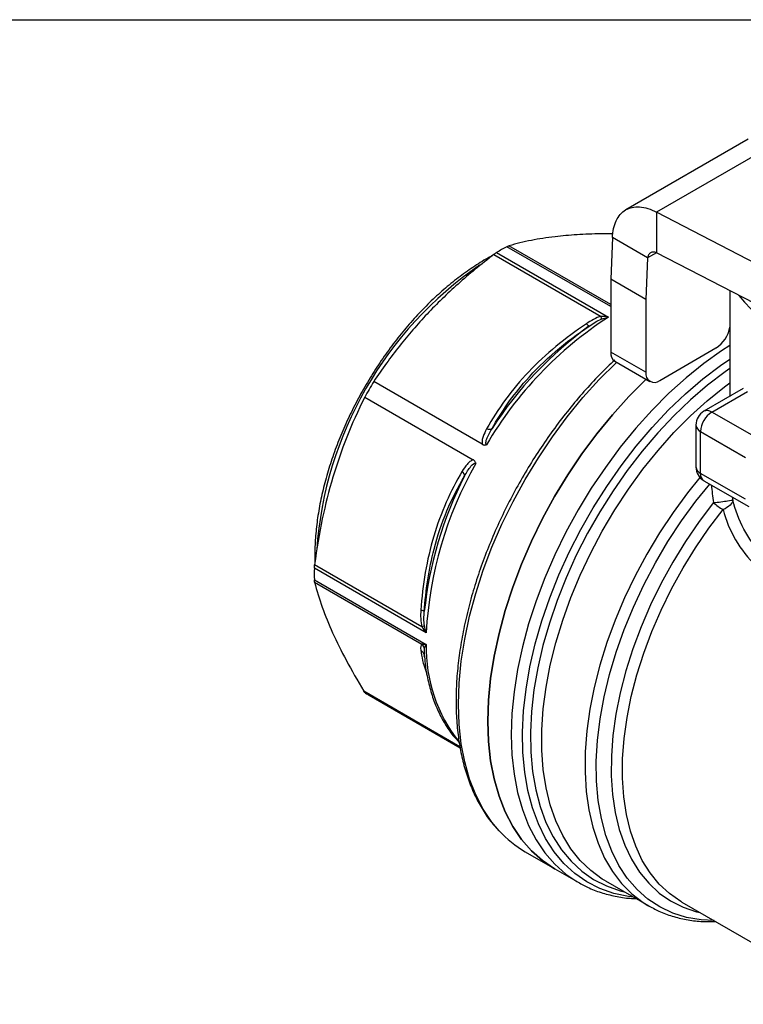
# Model space of a CAD drawing. Header units: inches. Extents: x 0.2 to 10.8, y 0.2 to 8.2.
# Tile 9 of 12: x 6.1 to 7.6, y 6.3 to 8.2. Entities that reach past the tile are written whole.
import ezdxf

# ---------------------------------------------------------------- set-up
doc = ezdxf.new("R2010")
doc.units = ezdxf.units.IN
doc.header["$MEASUREMENT"] = 0
doc.linetypes.add('SLD-Solid', pattern=[0])
doc.layers.add('TEXT', color=140, linetype='SLD-Solid', lineweight=25)

msp = doc.modelspace()

# ---------------------------------------------------------------- linework, layer by layer
for p, q in [((7.5674, 8.013), (7.3246, 7.8729)), ((7.6537, 8.0229), (7.3855, 7.8681)), ((7.3855, 7.8681), (7.3855, 7.7877)), ((7.8674, 7.618), (7.3855, 7.8681)), ((7.2982, 7.8177), (7.2945, 7.7353)), ((7.3678, 7.7775), (7.2982, 7.8177)), ((7.2945, 7.6807), (7.0884, 7.7997)), ((7.2945, 7.6852), (7.0928, 7.8016)), ((7.0629, 7.7843), (7.2757, 7.6615)), ((7.0684, 7.7881), (7.2903, 7.66)), ((7.3678, 7.7775), (7.3641, 7.6951)), ((7.3855, 7.7877), (7.3678, 7.7775)), ((7.8674, 7.5377), (7.3855, 7.7877)), ((7.3641, 7.6951), (7.2945, 7.7353)), ((7.2945, 7.7353), (7.2945, 7.5906)), ((7.5306, 7.7124), (7.5306, 7.5028)), ((7.3641, 7.6951), (7.3641, 7.5505)), ((7.392, 7.5344), (7.5033, 7.5987)), ((7.3641, 7.5505), (7.2945, 7.5906)), ((7.3027, 7.5726), (7.3723, 7.5324)), ((7.0397, 7.4078), (6.8246, 7.532)), ((6.8068, 7.5011), (7.0219, 7.3769)), ((7.5575, 7.5183), (7.4792, 7.4732)), ((7.495, 7.4716), (7.5657, 7.5124)), ((7.5841, 7.4202), (7.495, 7.4716)), ((7.4635, 7.4459), (7.4635, 7.3628)), ((7.4727, 7.4331), (7.5618, 7.3816)), ((7.4727, 7.3499), (7.4727, 7.4331)), ((7.5618, 7.2985), (7.4727, 7.3499)), ((7.4792, 7.3355), (7.5683, 7.2841)), ((7.537, 7.2974), (7.5365, 7.3024)), ((6.9288, 7.0338), (6.7069, 7.162)), ((6.9202, 7.0457), (6.7074, 7.1686)), ((6.7069, 7.1388), (6.9288, 7.0107)), ((6.7074, 7.134), (6.9202, 7.0112)), ((6.925, 6.9897), (6.9252, 7.0031)), ((6.9241, 6.9912), (6.9245, 6.9906)), ((6.9249, 6.9869), (6.925, 6.9897)), ((6.925, 6.9887), (6.926, 6.9789)), ((6.9955, 6.8078), (6.8053, 6.9176)), ((6.9958, 6.8059), (6.8086, 6.914)), ((6.8156, 6.9097), (6.9958, 6.8056)), ((7.125, 6.5992), (7.1835, 6.5655)), ((7.1835, 6.5655), (7.2299, 6.5387)), ((7.284, 6.5415), (7.37, 6.4919)), ((7.3684, 6.4928), (7.37, 6.4919)), ((7.4359, 6.4993), (7.4347, 6.5)), ((7.4359, 6.4993), (7.7869, 6.2967))]:
    msp.add_line(p, q)
at = {"flags": 128}
for points in [[(7.5306, 7.6036), (7.5143, 7.593), (7.479, 7.5678), (7.4442, 7.5397), (7.41, 7.5089), (7.3767, 7.4754), (7.3444, 7.4396), (7.3134, 7.4017), (7.2839, 7.3619), (7.256, 7.3204), (7.2299, 7.2775), (7.2058, 7.2334), (7.1838, 7.1885), (7.1641, 7.143), (7.1467, 7.0972), (7.1318, 7.0514), (7.1195, 7.0058), (7.1099, 6.9607), (7.103, 6.9165), (7.0988, 6.8734), (7.0974, 6.8316), (7.0988, 6.7914), (7.103, 6.7531), (7.1099, 6.7168), (7.1195, 6.6829), (7.1318, 6.6515), (7.1467, 6.6229), (7.1641, 6.5971), (7.1838, 6.5744), (7.2058, 6.5549), (7.2276, 6.54)], [(7.0734, 6.6407), (7.0591, 6.6577), (7.0418, 6.6835), (7.0269, 6.7121), (7.0146, 6.7435), (7.005, 6.7774), (6.9981, 6.8136), (6.9939, 6.852), (6.9925, 6.8921), (6.9939, 6.9339), (6.9981, 6.9771), (7.005, 7.0213), (7.0146, 7.0664), (7.0269, 7.1119), (7.0418, 7.1578), (7.0591, 7.2036), (7.0789, 7.2491), (7.1009, 7.294), (7.125, 7.338), (7.1511, 7.3809), (7.179, 7.4224), (7.2085, 7.4623), (7.2395, 7.5002), (7.2717, 7.536), (7.3051, 7.5694), (7.3063, 7.5706)], [(7.3398, 6.5093), (7.3299, 6.5105), (7.3006, 6.5166), (7.2729, 6.5262), (7.2471, 6.5394), (7.2233, 6.556), (7.2017, 6.576), (7.1824, 6.5991), (7.1655, 6.6254), (7.1511, 6.6545), (7.1394, 6.6863), (7.1303, 6.7207), (7.124, 6.7573), (7.1205, 6.796), (7.1198, 6.8365), (7.1219, 6.8786), (7.1268, 6.922), (7.1345, 6.9664), (7.1449, 7.0116), (7.158, 7.0572), (7.1736, 7.1029), (7.1918, 7.1486), (7.2123, 7.1938), (7.235, 7.2383), (7.2598, 7.2819), (7.2866, 7.3242), (7.3151, 7.365), (7.3452, 7.404), (7.3767, 7.441), (7.4093, 7.4757), (7.443, 7.508), (7.4775, 7.5375), (7.5125, 7.5642), (7.5306, 7.5768)], [(7.5306, 7.5578), (7.5212, 7.5512), (7.4868, 7.525), (7.453, 7.496), (7.4199, 7.4643), (7.3878, 7.4302), (7.3569, 7.3939), (7.3273, 7.3555), (7.2993, 7.3155), (7.273, 7.2739), (7.2486, 7.2311), (7.2263, 7.1874), (7.2062, 7.1429), (7.1883, 7.0981), (7.173, 7.0531), (7.1601, 7.0083), (7.1499, 6.964), (7.1423, 6.9203), (7.1375, 6.8777), (7.1354, 6.8364), (7.1361, 6.7966), (7.1396, 6.7585), (7.1458, 6.7225), (7.1547, 6.6888), (7.1662, 6.6575), (7.1803, 6.6289), (7.197, 6.6031), (7.2159, 6.5804), (7.2372, 6.5608), (7.2606, 6.5445), (7.2859, 6.5315), (7.3131, 6.522), (7.3215, 6.5199)], [(7.3647, 7.5368), (7.3635, 7.5357), (7.3302, 7.5022), (7.298, 7.4664), (7.267, 7.4285), (7.2374, 7.3887), (7.2095, 7.3472), (7.1834, 7.3043), (7.1593, 7.2602), (7.1373, 7.2153), (7.1176, 7.1698), (7.1003, 7.124), (7.0854, 7.0782), (7.0731, 7.0326), (7.0634, 6.9876), (7.0565, 6.9433), (7.0523, 6.9002), (7.0509, 6.8584), (7.0523, 6.8182), (7.0565, 6.7799), (7.0634, 6.7437), (7.0731, 6.7098), (7.0854, 6.6784), (7.1003, 6.6497), (7.1176, 6.6239), (7.1373, 6.6012), (7.1593, 6.5817), (7.1834, 6.5655), (7.1835, 6.5655)], [(7.284, 6.5415), (7.2779, 6.5452), (7.2549, 6.5619), (7.234, 6.582), (7.2154, 6.6052), (7.1993, 6.6314), (7.1856, 6.6604), (7.1746, 6.6921), (7.1663, 6.7263), (7.1608, 6.7627), (7.158, 6.8011), (7.158, 6.8412), (7.1608, 6.8828), (7.1663, 6.9256), (7.1746, 6.9694), (7.1856, 7.0138), (7.1993, 7.0586), (7.2154, 7.1034), (7.234, 7.1481), (7.2549, 7.1922), (7.2779, 7.2356), (7.303, 7.2778), (7.3299, 7.3187), (7.3585, 7.358), (7.3886, 7.3955), (7.42, 7.4308), (7.4525, 7.4638), (7.4858, 7.4942), (7.5199, 7.5219), (7.5306, 7.5299)], [(7.3302, 7.5022), (7.3635, 7.5357), (7.3647, 7.5368)], [(7.1835, 6.5655), (7.1834, 6.5655), (7.1593, 6.5817), (7.1373, 6.6012), (7.1176, 6.6239), (7.1003, 6.6497), (7.0854, 6.6784), (7.0731, 6.7098), (7.0634, 6.7437), (7.0565, 6.7799), (7.0523, 6.8182), (7.0509, 6.8584), (7.0523, 6.9002), (7.0565, 6.9433), (7.0634, 6.9876), (7.0731, 7.0326), (7.0854, 7.0782), (7.1003, 7.124), (7.1176, 7.1698), (7.1373, 7.2153), (7.1593, 7.2602), (7.1834, 7.3043), (7.2095, 7.3472), (7.2374, 7.3887), (7.267, 7.4285), (7.298, 7.4664), (7.3302, 7.5022)], [(7.4713, 7.342), (7.4467, 7.3114), (7.4181, 7.2724), (7.3912, 7.2319), (7.3661, 7.19), (7.343, 7.147), (7.322, 7.1032), (7.3033, 7.0589), (7.287, 7.0143), (7.2731, 6.9697), (7.2619, 6.9255), (7.2532, 6.8819), (7.2473, 6.8392), (7.2441, 6.7976), (7.2437, 6.7575), (7.2461, 6.7191), (7.2512, 6.6825), (7.259, 6.6482), (7.2695, 6.6162), (7.2825, 6.5869), (7.2981, 6.5603), (7.3161, 6.5366), (7.3364, 6.5161), (7.3589, 6.4988), (7.3684, 6.4928)], [(7.4994, 6.4627), (7.4741, 6.4641), (7.445, 6.4691), (7.4175, 6.4777), (7.3919, 6.4899), (7.3682, 6.5056), (7.3467, 6.5246), (7.3275, 6.5469), (7.3108, 6.5723), (7.2965, 6.6006), (7.2849, 6.6317), (7.276, 6.6653), (7.2698, 6.7012), (7.2665, 6.7391), (7.266, 6.7789), (7.2683, 6.8202), (7.2734, 6.8628), (7.2814, 6.9064), (7.292, 6.9507), (7.3053, 6.9954), (7.3212, 7.0402), (7.3396, 7.0848), (7.3603, 7.129), (7.3832, 7.1723), (7.4081, 7.2146), (7.4349, 7.2555), (7.4635, 7.2947), (7.4908, 7.3288)], [(7.4983, 7.2919), (7.4698, 7.2542), (7.4429, 7.2149), (7.4178, 7.1741), (7.3946, 7.1321), (7.3736, 7.0893), (7.3548, 7.0458), (7.3385, 7.0021), (7.3246, 6.9584), (7.3134, 6.9149), (7.3048, 6.8721), (7.299, 6.8302), (7.2959, 6.7894), (7.2956, 6.7501), (7.2982, 6.7126), (7.3035, 6.677), (7.3116, 6.6436), (7.3224, 6.6127), (7.3357, 6.5844), (7.3517, 6.5591), (7.37, 6.5367), (7.3906, 6.5175), (7.4134, 6.5017), (7.4382, 6.4893), (7.4648, 6.4803), (7.4717, 6.4786)], [(7.4347, 6.5), (7.4335, 6.5008), (7.4111, 6.5164), (7.3908, 6.5353), (7.3728, 6.5573), (7.3572, 6.5823), (7.3441, 6.6101), (7.3335, 6.6405), (7.3256, 6.6734), (7.3204, 6.7084), (7.3179, 6.7454), (7.3182, 6.784), (7.3212, 6.8241), (7.327, 6.8654), (7.3354, 6.9075), (7.3465, 6.9502), (7.3601, 6.9932), (7.3762, 7.0362), (7.3947, 7.0789), (7.4154, 7.1211), (7.4381, 7.1624), (7.4628, 7.2025), (7.4893, 7.2412), (7.5174, 7.2782)], [(7.2276, 6.54), (7.2299, 6.5387), (7.2299, 6.5387)]]:
    msp.add_lwpolyline(points, dxfattribs=at)
for centre, radius, start, end in [((7.326, 7.3649), 0.4954, 118.6604, 121.3342), ((7.4584, 7.1457), 0.7487, 124.4895, 175.926), ((7.8078, 7.9062), 0.3292, 218.1087, 267.0415), ((7.7023, 7.0241), 0.7578, 122.9409, 149.6589), ((7.6978, 7.027), 0.7599, 125.9255, 147.1735), ((7.4705, 7.65), 0.0609, 302.6317, 350.591), ((7.3133, 7.5883), 0.0189, 172.7442, 235.9436), ((7.3811, 7.5477), 0.0172, 170.786, 309.2033), ((7.6037, 7.0616), 0.9101, 148.8774, 151.1225), ((7.495, 7.4459), 0.0315, 119.9973, 180), ((7.5211, 7.4309), 0.0484, 122.6055, 177.3945), ((7.4858, 7.4587), 0.0158, 54.3824, 114.3071), ((7.4792, 7.4475), 0.0158, 185.6948, 245.6253), ((7.6856, 6.9949), 0.7578, 150.3417, 177.0574), ((7.6809, 6.9974), 0.76, 152.8268, 174.073), ((7.495, 7.3628), 0.0315, 180, 240.0027), ((7.4792, 7.3643), 0.0158, 185.6948, 245.6253), ((7.4886, 7.3484), 0.016, 174.669, 234.0188), ((7.5859, 7.3936), 0.1343, 229.2822, 239.3033), ((7.2023, 7.1504), 0.4955, 178.6633, 181.3367), ((7.2273, 7.0032), 0.2986, 178.5611, 218.5481), ((6.9032, 7.0615), 0.1753, 237.322, 240.0024), ((7.235, 6.7889), 0.2192, 222.5257, 239.8989)]:
    msp.add_arc(centre, radius, start, end)
for points, knots in [([(7.2982, 7.8177), (7.2985, 7.8305), (7.301, 7.8418), (7.3099, 7.8607), (7.3162, 7.8679), (7.3321, 7.8773), (7.3415, 7.8794), (7.3572, 7.8784), (7.3627, 7.8773), (7.374, 7.8737), (7.3797, 7.8712), (7.3855, 7.8681)], [0, 0, 0, 0, 0.11735, 0.11735, 0.2346383, 0.2346383, 0.3519265, 0.3519265, 0.412281, 0.412281, 0.4726362, 0.4726362, 0.4726362, 0.4726362]), ([(7.2994, 7.8251), (7.2914, 7.8252), (7.2663, 7.8254), (7.2276, 7.8236), (7.1809, 7.8195), (7.1352, 7.8126), (7.1072, 7.8053), (7.0928, 7.8016)], [0, 0, 0, 0, 0.0967273, 0.3027767, 0.5043453, 0.7451067, 1, 1, 1, 1]), ([(7.0592, 7.7813), (7.0588, 7.7811), (7.0486, 7.7762), (7.0285, 7.7637), (6.9993, 7.7438), (6.9704, 7.721), (6.9422, 7.6958), (6.9148, 7.6682), (6.8884, 7.6386), (6.8632, 7.6071), (6.8394, 7.574), (6.8171, 7.5395), (6.7965, 7.5038), (6.7777, 7.4672), (6.761, 7.43), (6.7463, 7.3924), (6.7339, 7.3548), (6.7237, 7.3173), (6.716, 7.2802), (6.7106, 7.2438), (6.7081, 7.2086), (6.7073, 7.1849), (6.7081, 7.1736), (6.7081, 7.1732)], [0, 0, 0, 0, 0.002172, 0.054638, 0.107104, 0.159553, 0.211979, 0.264381, 0.316761, 0.369122, 0.42147, 0.473808, 0.526143, 0.578479, 0.630821, 0.683175, 0.735545, 0.787938, 0.840358, 0.89281, 0.945296, 0.997815, 1, 1, 1, 1]), ([(7.0629, 7.7843), (7.0371, 7.7646), (7.0137, 7.7452), (6.97, 7.7061), (6.9497, 7.6864), (6.9113, 7.6457), (6.8931, 7.6247), (6.8581, 7.5804), (6.8412, 7.5571), (6.8246, 7.532)], [0, 0, 0, 0, 0.25, 0.25, 0.5, 0.5, 0.75, 0.75, 1, 1, 1, 1]), ([(7.3855, 7.7877), (7.3833, 7.7886), (7.3812, 7.789), (7.3772, 7.789), (7.3753, 7.7885), (7.3721, 7.7866), (7.3708, 7.7853), (7.3688, 7.7818), (7.3681, 7.7798), (7.3678, 7.7775)], [0, 0, 0, 0, 0.02011163, 0.02011163, 0.04021313, 0.04021313, 0.0603146, 0.0603146, 0.07992761, 0.07992761, 0.07992761, 0.07992761]), ([(7.2464, 7.6469), (7.2045, 7.6188), (7.1655, 7.5867), (7.0984, 7.5162), (7.0707, 7.4776), (7.0485, 7.4381)], [0, 0, 0, 0, 0.5, 0.5, 1, 1, 1, 1]), ([(7.0592, 7.4389), (7.0777, 7.4719), (7.1298, 7.5472), (7.205, 7.6108), (7.2519, 7.6423)], [0, 0, 0, 0, 0.3331319, 0.7773078, 0.7773078, 0.7773078, 0.7773078]), ([(7.3025, 7.5748), (7.2977, 7.5704), (7.2821, 7.556), (7.2566, 7.5293), (7.2263, 7.4951), (7.1973, 7.4589), (7.1695, 7.4211), (7.1433, 7.3817), (7.1187, 7.3412), (7.0959, 7.2996), (7.075, 7.2573), (7.0562, 7.2143), (7.0394, 7.1711), (7.0248, 7.1277), (7.0126, 7.0844), (7.0027, 7.0415), (6.9952, 6.9993), (6.9902, 6.9578), (6.9877, 6.9173), (6.9878, 6.8782), (6.9904, 6.8405), (6.9955, 6.8044), (7.0032, 6.7703), (7.0134, 6.7383), (7.026, 6.7085), (7.041, 6.6813), (7.0561, 6.6593), (7.0669, 6.6476), (7.0712, 6.643)], [0, 0, 0, 0, 0.017954, 0.057819, 0.09767, 0.137508, 0.177337, 0.217159, 0.256977, 0.296795, 0.336615, 0.37644, 0.416273, 0.456117, 0.495976, 0.535852, 0.575748, 0.615666, 0.655606, 0.695567, 0.735544, 0.775527, 0.815495, 0.85542, 0.895267, 0.934992, 0.974555, 1, 1, 1, 1]), ([(6.8068, 7.5011), (6.7933, 7.4742), (6.7816, 7.4479), (6.7608, 7.3955), (6.7517, 7.3692), (6.7356, 7.3156), (6.7287, 7.2882), (6.7167, 7.2308), (6.7116, 7.2008), (6.7074, 7.1686)], [0, 0, 0, 0, 0.25, 0.25, 0.5, 0.5, 0.75, 0.75, 1, 1, 1, 1]), ([(7.0485, 7.4381), (7.0458, 7.4331), (7.0433, 7.4281), (7.0407, 7.4204), (7.04, 7.4178), (7.0393, 7.4128), (7.0392, 7.4102), (7.0398, 7.4078)], [0, 0, 0, 0, 0.5, 0.5, 0.75, 0.75, 1, 1, 1, 1]), ([(7.0484, 7.4068), (7.0467, 7.4078), (7.0466, 7.4132), (7.0511, 7.4248), (7.056, 7.4337), (7.0592, 7.4389)], [-0.191085, -0.191085, -0.191085, -0.191085, -0.1558339, -0.1205829, -0.0677063, -0.0677063, -0.0677063, -0.0677063]), ([(7.0398, 7.4078), (7.0399, 7.4078), (7.0402, 7.4075), (7.0409, 7.4072), (7.042, 7.4068), (7.0439, 7.4063), (7.0461, 7.4061), (7.0478, 7.4066), (7.0484, 7.4068)], [0, 0, 0, 0, 0.040168, 0.134032, 0.275924, 0.456014, 0.802191, 1, 1, 1, 1]), ([(7.0219, 7.3769), (7.0196, 7.3762), (7.0174, 7.3748), (7.0133, 7.3716), (7.0114, 7.3698), (7.006, 7.3637), (7.003, 7.359), (7.0001, 7.3542)], [0, 0, 0, 0, 0.25, 0.25, 0.5, 0.5, 1, 1, 1, 1]), ([(7.0047, 7.3445), (7.0086, 7.3517), (7.0159, 7.3638), (7.0246, 7.3714), (7.0271, 7.3699)], [-0.1233785, -0.1233785, -0.1233785, -0.1233785, -0.0528765, 0, 0, 0, 0]), ([(7.0271, 7.3699), (7.0269, 7.3705), (7.0266, 7.372), (7.0252, 7.3742), (7.0235, 7.3759), (7.0223, 7.3767), (7.0219, 7.3769)], [0, 0, 0, 0, 0.187874, 0.478842, 0.851147, 1, 1, 1, 1]), ([(7.0001, 7.3542), (6.977, 7.3152), (6.9576, 7.2718), (6.9297, 7.1787), (6.9216, 7.1288), (6.9181, 7.0784)], [0, 0, 0, 0, 0.5, 0.5, 1, 1, 1, 1]), ([(6.9249, 7.0759), (6.9278, 7.1182), (6.9422, 7.2158), (6.9789, 7.3012), (7.0047, 7.3445)], [0, 0, 0, 0, 0.3331343, 0.7773133, 0.7773133, 0.7773133, 0.7773133]), ([(7.4941, 7.3269), (7.4947, 7.3211), (7.4959, 7.3094), (7.4975, 7.2978), (7.4983, 7.2919)], [0, 0, 0, 0, 0.494415, 1, 1, 1, 1]), ([(7.4983, 7.2919), (7.5031, 7.2924), (7.5133, 7.2936), (7.5294, 7.2958), (7.5358, 7.297), (7.537, 7.2974)], [0, 0, 0, 0, 0.285714, 0.571429, 1, 1, 1, 1]), ([(7.9124, 7.1773), (7.8656, 7.1602), (7.7705, 7.1327), (7.6603, 7.1414), (7.5756, 7.1989), (7.5462, 7.257), (7.537, 7.2974)], [0, 0, 0, 0, 0.413719, 0.827439, 1.034299, 1.448018, 1.448018, 1.448018, 1.448018]), ([(7.5174, 7.2782), (7.5285, 7.2366), (7.5617, 7.1764), (7.6547, 7.1142), (7.7738, 7.1001), (7.8753, 7.1242), (7.925, 7.1401)], [0, 0, 0, 0, 0.413719, 0.620579, 1.034299, 1.448018, 1.448018, 1.448018, 1.448018]), ([(6.7074, 7.134), (6.7116, 7.1174), (6.7166, 7.101), (6.7285, 7.0677), (6.7353, 7.0509), (6.7511, 7.0159), (6.7601, 6.9978), (6.7806, 6.9596), (6.7921, 6.9394), (6.8053, 6.9176)], [0, 0, 0, 0, 0.25, 0.25, 0.5, 0.5, 0.75, 0.75, 1, 1, 1, 1]), ([(6.9181, 6.9993), (6.9191, 6.9985), (6.921, 6.9969), (6.923, 6.9941), (6.9237, 6.9921), (6.9241, 6.9912)], [0, 0, 0, 0, 0.359982, 0.720133, 1, 1, 1, 1]), ([(6.9181, 6.9993), (6.9201, 6.9859), (6.9222, 6.9717), (6.9295, 6.954), (6.9299, 6.9529)], [0, 0, 0, 0, 0.938007, 1, 1, 1, 1]), ([(6.926, 6.9789), (6.9263, 6.9754), (6.9277, 6.9605), (6.9327, 6.936), (6.941, 6.9058), (6.9521, 6.878), (6.9656, 6.8526), (6.9796, 6.8318), (6.99, 6.8208), (6.9943, 6.8162)], [0, 0, 0, 0, 0.052325, 0.21996, 0.387392, 0.554369, 0.720582, 0.885715, 1, 1, 1, 1]), ([(7.2275, 6.5404), (7.2345, 6.5364), (7.2497, 6.5277), (7.2752, 6.518), (7.3035, 6.5107), (7.3267, 6.5069), (7.3407, 6.5067), (7.3445, 6.5066)], [0, 0, 0, 0, 0.197771, 0.435092, 0.672805, 0.911751, 1, 1, 1, 1]), ([(7.3683, 6.4931), (7.3755, 6.4891), (7.3909, 6.4805), (7.4164, 6.4711), (7.4442, 6.4643), (7.473, 6.4606), (7.4928, 6.4608), (7.5025, 6.4608)], [0, 0, 0, 0, 0.180434, 0.386012, 0.592019, 0.799227, 1, 1, 1, 1])]:
    msp.add_open_spline(points, degree=3, knots=knots)
for points in [[(7.0884, 7.7997), (7.0901, 7.8006), (7.0916, 7.8013), (7.0928, 7.8016)], [(7.0629, 7.7843), (7.0648, 7.7858), (7.0666, 7.7871), (7.0684, 7.7881)], [(7.2757, 7.6615), (7.2652, 7.6589), (7.2554, 7.653), (7.2464, 7.6469)], [(7.2759, 7.6558), (7.2761, 7.6571), (7.276, 7.659), (7.2757, 7.6615)], [(7.2903, 7.66), (7.2854, 7.6608), (7.2804, 7.6613), (7.2757, 7.6615)], [(7.2759, 7.6558), (7.2806, 7.6575), (7.2854, 7.659), (7.2903, 7.66)], [(7.2464, 7.6469), (7.2491, 7.6438), (7.2512, 7.6421), (7.2519, 7.6423)], [(7.2519, 7.6423), (7.2598, 7.6477), (7.2681, 7.6529), (7.2759, 7.6558)], [(7.0485, 7.4381), (7.0532, 7.437), (7.0572, 7.4373), (7.0592, 7.4389)], [(7.0047, 7.3445), (7.0051, 7.3471), (7.0034, 7.3507), (7.0001, 7.3542)], [(7.537, 7.2974), (7.5366, 7.2938), (7.5325, 7.2863), (7.5228, 7.2803), (7.5174, 7.2782)], [(6.7069, 7.162), (6.7069, 7.164), (6.7071, 7.1662), (6.7074, 7.1686)], [(6.7074, 7.134), (6.7071, 7.1353), (6.7069, 7.1369), (6.7069, 7.1388)], [(6.9181, 7.0784), (6.9174, 7.0676), (6.9172, 7.0561), (6.9202, 7.0457)], [(6.9249, 7.0759), (6.9247, 7.0767), (6.9222, 7.0776), (6.9181, 7.0784)], [(6.9252, 7.0484), (6.9238, 7.0566), (6.9242, 7.0664), (6.9249, 7.0759)], [(6.9252, 7.0484), (6.9242, 7.0476), (6.9225, 7.0467), (6.9202, 7.0457)], [(6.9202, 7.0457), (6.9227, 7.0417), (6.9256, 7.0377), (6.9288, 7.0338)], [(6.9288, 7.0338), (6.9273, 7.0386), (6.926, 7.0435), (6.9252, 7.0484)], [(6.9202, 7.0112), (6.9172, 7.0093), (6.9174, 7.0044), (6.9181, 6.9993)], [(6.9288, 7.0107), (6.9256, 7.0107), (6.9227, 7.0108), (6.9202, 7.0112)], [(6.9252, 7.0031), (6.9242, 7.0061), (6.9225, 7.0089), (6.9202, 7.0112)], [(6.9252, 7.0031), (6.926, 7.0054), (6.9273, 7.008), (6.9288, 7.0107)], [(6.8086, 6.914), (6.8074, 6.9147), (6.8063, 6.9159), (6.8053, 6.9176)]]:
    msp.add_open_spline(points, degree=3)
at = {"layer": 'TEXT'}
msp.add_line((0.25, 8.25), (10.75, 8.25), dxfattribs=at)

doc.saveas('drawing.dxf')
